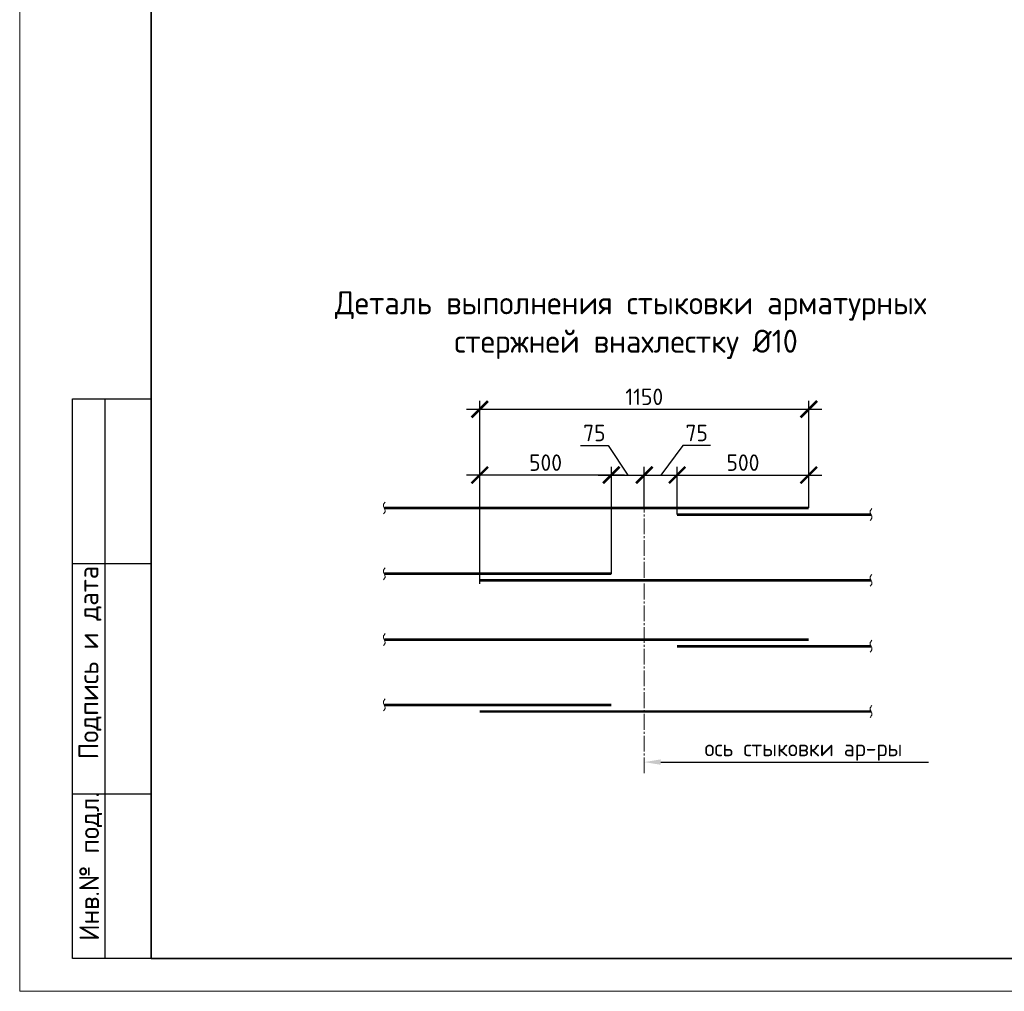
# Model space of a CAD drawing. Header units: millimetres. Extents: x 247266 to 730847, y -636031 to 10052.
# Tile 224 of 256: x 526995 to 541956, y -209161 to -194401. Entities that reach past the tile are written whole.
import ezdxf
from ezdxf import colors
from ezdxf.entities.mleader import LeaderData, LeaderLine
from ezdxf.enums import TextEntityAlignment as Align
from ezdxf.math import Vec2, Vec3

# ---------------------------------------------------------------- set-up
doc = ezdxf.new("R2010")
doc.units = ezdxf.units.MM
doc.linetypes.add('______5', pattern=[1100, 800, -100, 100, -100])
for name, color, linetype, lineweight in [('0.20 __', 7, 'Continuous', 20), ('Арматура', 7, 'Continuous', 40), ('Выноски', 7, 'Continuous', 20), ('Оси', 7, '______5', 18), ('Текст', 7, 'Continuous', 25), ('ТОНКИЕ', 7, 'Continuous', 9), ('Узлы', 7, 'Continuous', 0)]:
    doc.layers.add(name, color=color, linetype=linetype, lineweight=lineweight)
doc.layers.add('РАЗМЕРЫ', color=7, linetype='Continuous')
doc.layers.add('ТОЛСТЫЕ_ОСНОВНЫЕ', color=7, linetype='Continuous')
doc.styles.add('GOST-2.304_Type-B', font='GOST_Common.ttf')
doc.styles.add('style1', font='GOST_Common.ttf', dxfattribs={"height": 500})
doc.styles.add('Украинский', font='isocpeur.TTF', dxfattribs={"oblique": 12})
doc.dimstyles.new('5х', dxfattribs={"dimscale": 100, "dimtxt": 2.5, "dimasz": 2.5, "dimexe": 1.25, "dimexo": 0, "dimtad": 1, "dimdec": 0, "dimlfac": 0.2, "dimtxsty": 'GOST-2.304_Type-B', "dimblk": 'ARCHTICK', "dimcen": 2.5, "dimdle": 2, "dimadec": 0, "dimazin": 2, "dimtfac": 0.75, "dimtdec": 0, "dimtmove": 1, "dimatfit": 3, "dimfxl": 1, "dimtolj": 1, "dimarcsym": 1})

# ---------------------------------------------------------------- blocks, each defined once
blk = doc.blocks.new('*U3683')
at = {"layer": 'ТОЛСТЫЕ_ОСНОВНЫЕ'}
for p, q in [((8, 5), (8, 90)), ((8, 90), (20, 90)), ((13, 5), (13, 90)), ((8, 65), (20, 65)), ((8, 30), (20, 30)), ((20, 5), (8, 5))]:
    blk.add_line(p, q, dxfattribs=at)
at = {"layer": 'ТОЛСТЫЕ_ОСНОВНЫЕ', "lineweight": 35}
blk.add_lwpolyline([(20, 5), (836, 5), (836, 589), (20, 589)], close=True, dxfattribs=at)
at = {"layer": 'ТОНКИЕ'}
blk.add_lwpolyline([(0, 0), (841, 0), (841, 594), (0, 594)], close=True, dxfattribs=at)
at = {"layer": 'Текст', "style": 'style1'}
for s, p in [('Подпись и дата', (10.68, 49.93)), ('Инв.№ подл.', (10.79, 18.96))]:
    blk.add_text(s, height=3, rotation=90, dxfattribs=at).set_placement(p, align=Align.MIDDLE)
blk = doc.blocks.new('_ArchTick')
at = {"color": 0, "linetype": 'ByBlock', "const_width": 0.15}
blk.add_lwpolyline([(-0.5, -0.5), (0.5, 0.5)], dxfattribs=at)
blk = doc.blocks.new('*D1766')
at = {"layer": 'DEFPOINTS', "color": 0, "ltscale": 100}
for p in [(538985, -200318), (538985, -201262), (533985, -202970)]:
    blk.add_point(p, dxfattribs=at)
at = {"layer": 'РАЗМЕРЫ', "color": 0, "linetype": 'Continuous', "lineweight": -2}
for p, q in [((533785, -200318), (539185, -200318)), ((533985, -202970), (533985, -200193)), ((538985, -201262), (538985, -200193))]:
    blk.add_line(p, q, dxfattribs=at)
at = {"layer": 'РАЗМЕРЫ', "color": 0, "lineweight": -2, "ltscale": 100, "xscale": 250, "yscale": 250, "zscale": 250, "rotation": 180}
blk.add_blockref('_ArchTick', (533985, -200318), dxfattribs=at)
at = {"layer": 'РАЗМЕРЫ', "color": 0, "lineweight": -2, "ltscale": 100, "xscale": 250, "yscale": 250, "zscale": 250}
blk.add_blockref('_ArchTick', (538985, -200318), dxfattribs=at)
at = {"layer": 'РАЗМЕРЫ', "color": 0, "lineweight": 0, "ltscale": 100, "insert": (536485, -200130), "char_height": 250, "attachment_point": 5, "style": 'GOST-2.304_Type-B'}
blk.add_mtext('\\A1;1150', dxfattribs=at)
blk = doc.blocks.new('*D1767')
at = {"layer": 'DEFPOINTS', "color": 0, "ltscale": 100}
for p in [(533985, -201318), (533985, -201818), (535985, -202818)]:
    blk.add_point(p, dxfattribs=at)
at = {"layer": 'РАЗМЕРЫ', "color": 0, "linetype": 'Continuous', "lineweight": -2}
for p, q in [((533985, -201818), (533985, -201193)), ((535985, -202818), (535985, -201193)), ((536185, -201318), (533785, -201318))]:
    blk.add_line(p, q, dxfattribs=at)
at = {"layer": 'РАЗМЕРЫ', "color": 0, "lineweight": -2, "ltscale": 100, "xscale": 250, "yscale": 250, "zscale": 250, "rotation": 180}
blk.add_blockref('_ArchTick', (533985, -201318), dxfattribs=at)
at = {"layer": 'РАЗМЕРЫ', "color": 0, "lineweight": -2, "ltscale": 100, "xscale": 250, "yscale": 250, "zscale": 250}
blk.add_blockref('_ArchTick', (535985, -201318), dxfattribs=at)
at = {"layer": 'РАЗМЕРЫ', "color": 0, "lineweight": 0, "ltscale": 100, "insert": (534985, -201130), "char_height": 250, "attachment_point": 5, "style": 'GOST-2.304_Type-B'}
blk.add_mtext('\\A1;500', dxfattribs=at)
blk = doc.blocks.new('*D1768')
at = {"layer": 'DEFPOINTS', "color": 0, "ltscale": 100}
for p in [(538985, -201318), (538985, -201818), (536985, -201919)]:
    blk.add_point(p, dxfattribs=at)
at = {"layer": 'РАЗМЕРЫ', "color": 0, "linetype": 'Continuous', "lineweight": -2}
for p, q in [((536985, -201919), (536985, -201193)), ((538985, -201818), (538985, -201193)), ((536785, -201318), (539185, -201318))]:
    blk.add_line(p, q, dxfattribs=at)
at = {"layer": 'РАЗМЕРЫ', "color": 0, "lineweight": -2, "ltscale": 100, "xscale": 250, "yscale": 250, "zscale": 250, "rotation": 180}
blk.add_blockref('_ArchTick', (536985, -201318), dxfattribs=at)
at = {"layer": 'РАЗМЕРЫ', "color": 0, "lineweight": -2, "ltscale": 100, "xscale": 250, "yscale": 250, "zscale": 250}
blk.add_blockref('_ArchTick', (538985, -201318), dxfattribs=at)
at = {"layer": 'РАЗМЕРЫ', "color": 0, "lineweight": 0, "ltscale": 100, "insert": (537985, -201130), "char_height": 250, "attachment_point": 5, "style": 'GOST-2.304_Type-B'}
blk.add_mtext('\\A1;500', dxfattribs=at)
blk = doc.blocks.new('*D1769')
at = {"layer": 'DEFPOINTS', "color": 0, "ltscale": 100}
for p in [(536485, -201318), (536485, -201818), (535985, -201902)]:
    blk.add_point(p, dxfattribs=at)
at = {"layer": 'РАЗМЕРЫ', "color": 0, "linetype": 'Continuous', "lineweight": -2}
for p, q in [((535514, -200868), (535938, -200868)), ((535938, -200868), (536235, -201318)), ((535985, -201902), (535985, -201193)), ((536485, -201818), (536485, -201193)), ((535785, -201318), (536685, -201318))]:
    blk.add_line(p, q, dxfattribs=at)
at = {"layer": 'РАЗМЕРЫ', "color": 0, "lineweight": -2, "ltscale": 100, "xscale": 250, "yscale": 250, "zscale": 250, "rotation": 180}
blk.add_blockref('_ArchTick', (535985, -201318), dxfattribs=at)
at = {"layer": 'РАЗМЕРЫ', "color": 0, "lineweight": -2, "ltscale": 100, "xscale": 250, "yscale": 250, "zscale": 250}
blk.add_blockref('_ArchTick', (536485, -201318), dxfattribs=at)
at = {"layer": 'РАЗМЕРЫ', "color": 0, "lineweight": 0, "ltscale": 100, "insert": (535726, -200680), "char_height": 250, "attachment_point": 5, "style": 'GOST-2.304_Type-B'}
blk.add_mtext('\\A1;75', dxfattribs=at)
blk = doc.blocks.new('*D1770')
at = {"layer": 'DEFPOINTS', "color": 0, "ltscale": 100}
for p in [(536985, -201318), (536485, -201818), (536985, -201902)]:
    blk.add_point(p, dxfattribs=at)
at = {"layer": 'РАЗМЕРЫ', "color": 0, "linetype": 'Continuous', "lineweight": -2}
for p, q in [((537069, -200868), (536735, -201318)), ((537494, -200868), (537069, -200868)), ((536485, -201818), (536485, -201193)), ((536985, -201902), (536985, -201193)), ((536285, -201318), (537185, -201318))]:
    blk.add_line(p, q, dxfattribs=at)
at = {"layer": 'РАЗМЕРЫ', "color": 0, "lineweight": -2, "ltscale": 100, "xscale": 250, "yscale": 250, "zscale": 250, "rotation": 180}
blk.add_blockref('_ArchTick', (536485, -201318), dxfattribs=at)
at = {"layer": 'РАЗМЕРЫ', "color": 0, "lineweight": -2, "ltscale": 100, "xscale": 250, "yscale": 250, "zscale": 250}
blk.add_blockref('_ArchTick', (536985, -201318), dxfattribs=at)
at = {"layer": 'РАЗМЕРЫ', "color": 0, "lineweight": 0, "ltscale": 100, "insert": (537281, -200680), "char_height": 250, "attachment_point": 5, "style": 'GOST-2.304_Type-B'}
blk.add_mtext('\\A1;75', dxfattribs=at)

msp = doc.modelspace()

# ---------------------------------------------------------------- linework, layer by layer
at = {"layer": '0.20 __'}
for points in [[(532549.02, -201728), (532521.52, -201773), (532549.02, -201863), (532521.52, -201908)], [(539944.3, -201828.94), (539916.8, -201873.94), (539944.3, -201963.94), (539916.8, -202008.94)], [(532549.02, -202728), (532521.52, -202773), (532549.02, -202863), (532521.52, -202908)], [(539944.3, -202828.94), (539916.8, -202873.94), (539944.3, -202963.94), (539916.8, -203008.94)], [(532549.02, -203728), (532521.52, -203773), (532549.02, -203863), (532521.52, -203908)], [(539944.3, -203828.94), (539916.8, -203873.94), (539944.3, -203963.94), (539916.8, -204008.94)], [(532549.02, -204719.59), (532521.52, -204764.59), (532549.02, -204854.59), (532521.52, -204899.59)], [(539944.3, -204820.53), (539916.8, -204865.53), (539944.3, -204955.53), (539916.8, -205000.53)]]:
    msp.add_spline(points, degree=3, dxfattribs=at)
at = {"layer": 'Арматура', "const_width": 40}
for points in [[(532535.27, -201818), (538984.67, -201818)], [(536984.67, -201918.94), (539930.55, -201918.94)], [(532535.27, -202818), (535984.67, -202818)], [(533984.67, -202918.94), (539930.55, -202918.94)], [(532535.27, -203818), (538984.67, -203818)], [(536984.67, -203918.94), (539930.55, -203918.94)], [(532535.27, -204809.59), (535984.67, -204809.59)], [(533984.67, -204910.53), (539930.55, -204910.53)]]:
    msp.add_lwpolyline(points, dxfattribs=at)
at = {"layer": 'Оси', "lineweight": 0, "ltscale": 0.3}
msp.add_line((536484.67, -201318), (536484.67, -205877.48), dxfattribs=at)

# ---------------------------------------------------------------- block references
at = {"xscale": 100, "yscale": 100, "zscale": 100}
msp.add_blockref('*U3683', (526994.57, -209161.15, 3100), dxfattribs=at)

# ---------------------------------------------------------------- texts
at = {"layer": 'Узлы', "linetype": 'Continuous', "lineweight": 0, "width": 10464.9604, "attachment_point": 5, "style": 'GOST-2.304_Type-B'}
for s, insert, char_height in [('\\pxi0.391,qc;Деталь выполнения стыковки арматурных стержней внахлестку %%C10', (536208.49, -199041.28), 350), ('ось стыковки ар-ры', (538903.4, -205499.23), 250)]:
    msp.add_mtext(s, dxfattribs=dict(at, insert=insert, char_height=char_height))

# ---------------------------------------------------------------- dimensions: what is measured, and where the dimension line sits
at = {"layer": 'РАЗМЕРЫ', "linetype": 'Continuous', "lineweight": 0}
dim = msp.add_linear_dim(base=(538984.67, -200318), p1=(533984.67, -202970.29), p2=(538984.67, -201261.58), text='1150', dimstyle='5х', override={"dimrnd": 5}, dxfattribs=at)
dim.commit()
dim.dimension.update_dxf_attribs({"geometry": '*D1766', "text_midpoint": (536484.67, -200130.38)})
for base, p1, p2, text, picture, middle in [((536484.67, -201318), (535984.67, -201901.9), (536484.67, -201818), '75', '*D1769', (535875.81, -200868)), ((536984.67, -201318), (536484.67, -201818), (536984.67, -201901.9), '75', '*D1770', (537131.84, -200868)), ((533984.67, -201318), (535984.67, -202818), (533984.67, -201818), '500', '*D1767', (534984.67, -201318)), ((538984.67, -201318), (536984.67, -201918.94), (538984.67, -201818), '500', '*D1768', (537984.67, -201318))]:
    dim = msp.add_linear_dim(base=base, p1=p1, p2=p2, text=text, dimstyle='5х', override={"dimrnd": 5}, dxfattribs=at)
    dim.commit()
    dim.dimension.update_dxf_attribs({"geometry": picture, "text_midpoint": middle, "dimtype": 160})

# ---------------------------------------------------------------- leaders
at = {"layer": 'Выноски', "ltscale": 0.1}
ml = msp.add_multileader_mtext('Standard', dxfattribs=at)
ml.set_content('', color=256, style='Украинский')
ml.set_leader_properties()
ml.build(insert=Vec2(0, 0))
ml.multileader.update_dxf_attribs({"text_right_attachment_type": 6, "arrow_head_size": 250})
ctx = ml.context
ctx.base_point, ctx.char_height, ctx.arrow_head_size, ctx.landing_gap_size, ctx.plane_origin = Vec3(540803.84, -205679.07), 0.18, 250, 0.09, Vec3(538224.63, -208830.86)
ctx.right_attachment = 6
notes = []
notes.append((ctx, [(0, (1, 1, 0), (537234.67, -205679.07), (1, 0), 3569.16, [(0, [(536484.67, -205679.07)], 0, [])])]))
ctx.mtext.insert, ctx.mtext.flow_direction = Vec3(540803.93, -205678.98), 5
for ctx, leaders in notes:
    for number, flags, end, landing, length, lines in leaders:
        leader = LeaderData()
        leader.index, (leader.has_last_leader_line, leader.has_dogleg_vector, leader.attachment_direction) = number, flags
        leader.last_leader_point, leader.dogleg_vector, leader.dogleg_length = Vec3(end), Vec3(landing), length
        for number, points, colour, breaks in lines:
            line = LeaderLine()
            line.index, line.vertices, line.color, line.breaks = number, Vec3.list(points), colors.encode_raw_color(colour), breaks
            leader.lines.append(line)
        ctx.leaders.append(leader)

doc.saveas('drawing.dxf')
